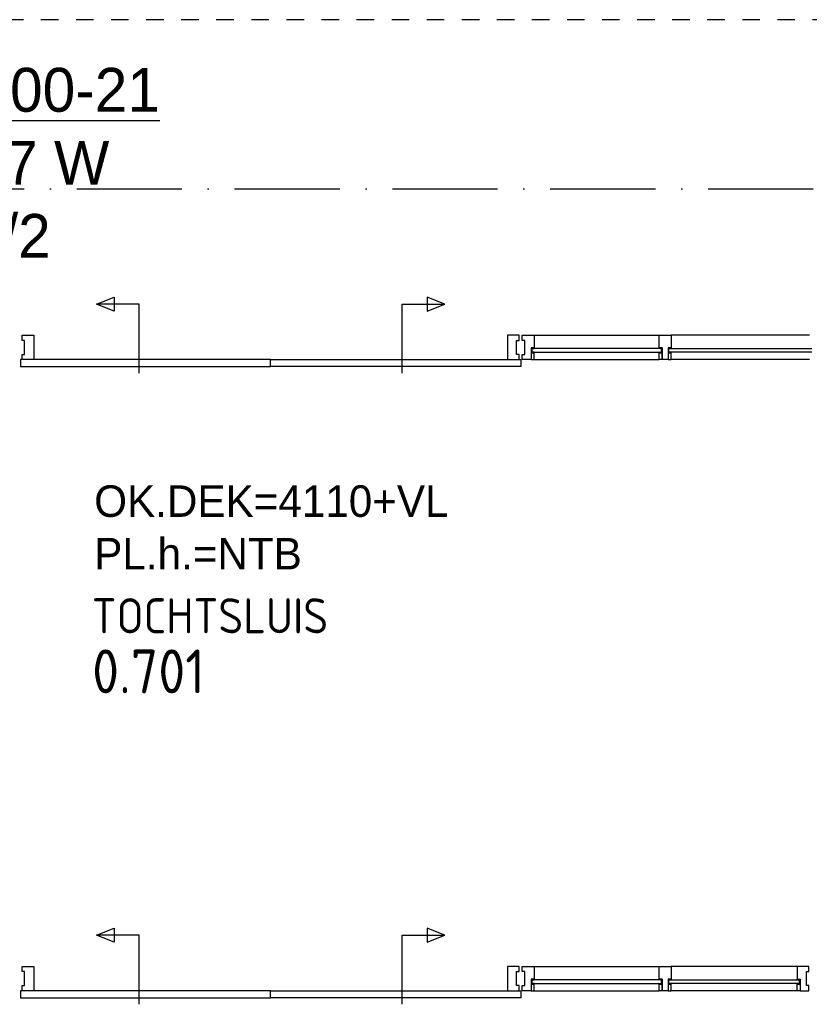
# Model space of a CAD drawing. Extents: x -866131 to -691536, y 173952 to 258052.
# Tile 100 of 160: x -781384 to -776881, y 235570 to 241186. Entities that reach past the tile are written whole.
import ezdxf
from ezdxf.enums import TextEntityAlignment as Align

# ---------------------------------------------------------------- set-up
doc = ezdxf.new("R2010")
doc.units = 0
doc.header["$LTSCALE"] = 100
for name, pattern in [('CENTER4', [5, 3.125, -0.625, 0.625, -0.625]), ('DASHDOT', [9, 6, -1.5, 0, -1.5]), ('HIDDEN', [2, 1, -1])]:
    doc.linetypes.add(name, pattern=pattern)
doc.layers.get('0').update_dxf_attribs({"linetype": 'CONTINUOUS'})
for name, color, linetype in [('AL$7----_STRAMIEN', 1, 'DASHDOT'), ('AL21----_BUITENWAND', 4, 'CONTINUOUS'), ('AL31----_BUITENKOZ', 7, 'CONTINUOUS'), ('ALXOU---_GLAS', 7, 'CONTINUOUS'), ('BOUW', 8, 'CONTINUOUS'), ('VOLGNUMMER', 7, 'CONTINUOUS'), ('WI561---', 1, 'CONTINUOUS'), ('WL570---_TOEVOER', 3, 'CONTINUOUS')]:
    doc.layers.add(name, color=color, linetype=linetype)
doc.styles.add('BURO-018', font='BUROFONT.shx', dxfattribs={"height": 180})
doc.styles.add('BURO-025', font='BUROFONT.shx', dxfattribs={"height": 250})
doc.styles.get("Standard").update_dxf_attribs({"font": 'ISOCP'})

# ---------------------------------------------------------------- blocks, each defined once
blk = doc.blocks.new('CVRINFO2')
at = {"color": 0, "linetype": 'CONTINUOUS', "style": 'BURO-025'}
for tag, p in [('CV_TEXT125', (0, 0)), ('CV_TEXT225', (0, -4.167)), ('CV_TEXT325', (0, -8.333)), ('CV_TEXT425', (0, -12.5))]:
    blk.add_attdef(tag, p, '', height=2.5, dxfattribs=at)

msp = doc.modelspace()

# ---------------------------------------------------------------- linework, layer by layer
at = {"layer": 'AL$7----_STRAMIEN'}
msp.add_line((-785559.28, 240221.228), (-757713.177, 240221.228), dxfattribs=at)
at = {"layer": 'AL21----_BUITENWAND', "color": 8, "linetype": 'HIDDEN'}
msp.add_line((-774162.488, 241186.366), (-783603.826, 241186.366), dxfattribs=at)
at = {"layer": 'AL31----_BUITENKOZ', "color": 8}
for p, q in [((-780945.571, 239564.405), (-780845.571, 239604.405)), ((-780702.826, 239564.405), (-780945.571, 239564.405)), ((-780845.571, 239524.405), (-780945.571, 239564.405)), ((-780845.571, 239604.405), (-780845.571, 239524.405)), ((-780702.826, 239170.092), (-780702.826, 239564.405)), ((-779202.826, 239170.092), (-779202.826, 239564.405)), ((-779202.826, 239564.405), (-778960.081, 239564.405)), ((-778960.081, 239564.405), (-779060.081, 239604.405)), ((-779060.081, 239604.405), (-779060.081, 239524.405)), ((-779060.081, 239524.405), (-778960.081, 239564.405)), ((-781369.826, 239386.366), (-781302.826, 239386.366)), ((-781369.826, 239356.866), (-781369.826, 239386.366)), ((-781355.826, 239356.866), (-781369.826, 239356.866)), ((-781355.826, 239276.866), (-781355.826, 239356.866)), ((-781302.826, 239386.366), (-781302.826, 239247.171)), ((-778535.826, 239386.366), (-778602.826, 239386.366)), ((-778602.826, 239386.366), (-778602.826, 239247.171)), ((-778549.826, 239276.866), (-778549.826, 239356.866)), ((-778549.826, 239356.866), (-778535.826, 239356.866)), ((-778535.826, 239356.866), (-778535.826, 239386.366)), ((-778517.826, 239356.866), (-778517.826, 239386.366)), ((-778517.826, 239386.366), (-778450.826, 239386.366)), ((-778503.826, 239356.866), (-778517.826, 239356.866)), ((-778503.826, 239276.866), (-778503.826, 239356.866)), ((-778450.826, 239386.366), (-777736.326, 239386.366)), ((-778450.826, 239386.366), (-778450.826, 239314.366)), ((-777736.326, 239314.366), (-777736.326, 239386.366)), ((-777736.326, 239386.366), (-777669.326, 239386.366)), ((-776878.826, 239386.366), (-777669.326, 239386.366)), ((-777669.326, 239386.366), (-777669.326, 239314.366)), ((-781369.826, 239247.366), (-781369.826, 239276.866)), ((-781369.826, 239276.866), (-781355.826, 239276.866)), ((-778535.826, 239276.866), (-778549.826, 239276.866)), ((-778535.826, 239247.366), (-778535.826, 239276.866)), ((-778517.826, 239247.366), (-778517.826, 239276.866)), ((-778517.826, 239276.866), (-778503.826, 239276.866)), ((-778450.826, 239314.366), (-778467.826, 239314.366)), ((-778467.826, 239314.366), (-778467.826, 239247.366)), ((-778450.826, 239314.366), (-778467.826, 239314.366)), ((-778467.826, 239314.366), (-778467.826, 239285.366)), ((-778467.826, 239285.366), (-778467.826, 239247.366)), ((-778450.826, 239285.366), (-778467.826, 239285.366)), ((-778467.826, 239285.366), (-778450.826, 239285.366)), ((-778463.826, 239289.366), (-778463.826, 239310.366)), ((-778463.826, 239310.366), (-778450.826, 239310.366)), ((-778450.826, 239289.366), (-778463.826, 239289.366)), ((-778450.826, 239310.366), (-778450.826, 239314.366)), ((-778450.826, 239285.366), (-778450.826, 239289.366)), ((-778450.826, 239247.366), (-778450.826, 239285.366)), ((-777719.326, 239314.366), (-777736.326, 239314.366)), ((-777736.326, 239310.366), (-777736.326, 239314.366)), ((-777736.326, 239314.366), (-777719.326, 239314.366)), ((-777723.326, 239310.366), (-777736.326, 239310.366)), ((-777736.326, 239285.366), (-777736.326, 239289.366)), ((-777736.326, 239289.366), (-777723.326, 239289.366)), ((-777719.326, 239285.366), (-777736.326, 239285.366)), ((-777736.326, 239247.366), (-777736.326, 239285.366)), ((-777736.326, 239285.366), (-777719.326, 239285.366)), ((-777723.326, 239289.366), (-777723.326, 239310.366)), ((-777719.326, 239247.366), (-777719.326, 239314.366)), ((-777719.326, 239314.366), (-777719.326, 239285.366)), ((-777719.326, 239285.366), (-777719.326, 239247.366)), ((-777669.326, 239314.366), (-777686.326, 239314.366)), ((-777686.326, 239314.366), (-777686.326, 239285.366)), ((-777669.326, 239314.366), (-777686.326, 239314.366)), ((-777686.326, 239314.366), (-777686.326, 239247.366)), ((-777686.326, 239285.366), (-777669.326, 239285.366)), ((-777686.326, 239285.366), (-777686.326, 239247.366)), ((-777669.326, 239285.366), (-777686.326, 239285.366)), ((-777682.326, 239289.366), (-777682.326, 239310.366)), ((-777682.326, 239310.366), (-777669.326, 239310.366)), ((-777669.326, 239289.366), (-777682.326, 239289.366)), ((-777669.326, 239310.366), (-777669.326, 239314.366)), ((-777669.326, 239285.366), (-777669.326, 239289.366)), ((-777669.326, 239247.366), (-777669.326, 239285.366)), ((-779952.826, 239247.366), (-781379.826, 239247.366)), ((-781379.826, 239247.366), (-781379.826, 239207.366)), ((-781302.826, 239247.171), (-781369.826, 239247.366)), ((-779952.826, 239207.366), (-779952.826, 239247.366)), ((-779952.826, 239207.366), (-779952.826, 239247.366)), ((-779952.826, 239247.366), (-778525.826, 239247.366)), ((-778602.826, 239247.171), (-778535.826, 239247.366)), ((-778525.826, 239247.366), (-778525.826, 239207.366)), ((-778467.826, 239247.366), (-778517.826, 239247.366)), ((-778467.826, 239247.366), (-778450.826, 239247.366)), ((-778450.826, 239247.366), (-777736.326, 239247.366)), ((-777719.326, 239247.366), (-777736.326, 239247.366)), ((-777686.326, 239247.366), (-777719.326, 239247.366)), ((-777686.326, 239247.366), (-777669.326, 239247.366)), ((-776878.826, 239247.366), (-777669.326, 239247.366)), ((-781379.826, 239207.366), (-779952.826, 239207.366)), ((-778525.826, 239207.366), (-779952.826, 239207.366)), ((-780945.571, 235963.87), (-780845.571, 236003.87)), ((-780702.826, 235963.87), (-780945.571, 235963.87)), ((-780845.571, 235923.87), (-780945.571, 235963.87)), ((-780845.571, 236003.87), (-780845.571, 235923.87)), ((-780702.826, 235569.557), (-780702.826, 235963.87)), ((-779202.826, 235569.557), (-779202.826, 235963.87)), ((-779202.826, 235963.87), (-778960.081, 235963.87)), ((-778960.081, 235963.87), (-779060.081, 236003.87)), ((-779060.081, 236003.87), (-779060.081, 235923.87)), ((-779060.081, 235923.87), (-778960.081, 235963.87)), ((-781369.826, 235785.832), (-781302.826, 235785.832)), ((-781369.826, 235756.332), (-781369.826, 235785.832)), ((-781355.826, 235756.332), (-781369.826, 235756.332)), ((-781355.826, 235676.332), (-781355.826, 235756.332)), ((-781302.826, 235785.832), (-781302.826, 235646.636)), ((-778535.826, 235785.832), (-778602.826, 235785.832)), ((-778602.826, 235785.832), (-778602.826, 235646.636)), ((-778549.826, 235676.332), (-778549.826, 235756.332)), ((-778549.826, 235756.332), (-778535.826, 235756.332)), ((-778535.826, 235756.332), (-778535.826, 235785.832)), ((-778517.826, 235756.332), (-778517.826, 235785.832)), ((-778517.826, 235785.832), (-778450.826, 235785.832)), ((-778503.826, 235756.332), (-778517.826, 235756.332)), ((-778503.826, 235676.332), (-778503.826, 235756.332)), ((-778450.826, 235785.832), (-777736.326, 235785.832)), ((-778450.826, 235785.832), (-778450.826, 235713.832)), ((-777736.326, 235713.832), (-777736.326, 235785.832)), ((-777736.326, 235785.832), (-777669.326, 235785.832)), ((-777669.326, 235785.832), (-777669.326, 235713.832)), ((-776949.826, 235785.832), (-777669.326, 235785.832)), ((-776882.826, 235785.832), (-776949.826, 235785.832)), ((-776949.826, 235785.832), (-776949.826, 235713.832)), ((-776896.826, 235676.332), (-776896.826, 235756.332)), ((-776896.826, 235756.332), (-776882.826, 235756.332)), ((-776882.826, 235756.332), (-776882.826, 235785.832)), ((-778450.826, 235713.832), (-778467.826, 235713.832)), ((-778467.826, 235713.832), (-778467.826, 235646.832)), ((-778450.826, 235713.832), (-778467.826, 235713.832)), ((-778467.826, 235713.832), (-778467.826, 235684.832)), ((-778467.826, 235684.832), (-778450.826, 235684.832)), ((-778467.826, 235684.832), (-778467.826, 235646.832)), ((-778450.826, 235684.832), (-778467.826, 235684.832)), ((-778463.826, 235688.832), (-778463.826, 235709.832)), ((-778463.826, 235709.832), (-778450.826, 235709.832)), ((-778450.826, 235688.832), (-778463.826, 235688.832)), ((-778450.826, 235709.832), (-778450.826, 235713.832)), ((-778450.826, 235684.832), (-778450.826, 235688.832)), ((-778450.826, 235646.832), (-778450.826, 235684.832)), ((-777719.326, 235713.832), (-777736.326, 235713.832)), ((-777736.326, 235709.832), (-777736.326, 235713.832)), ((-777736.326, 235713.832), (-777719.326, 235713.832)), ((-777723.326, 235709.832), (-777736.326, 235709.832)), ((-777736.326, 235684.832), (-777736.326, 235688.832)), ((-777736.326, 235688.832), (-777723.326, 235688.832)), ((-777719.326, 235684.832), (-777736.326, 235684.832)), ((-777736.326, 235646.832), (-777736.326, 235684.832)), ((-777736.326, 235684.832), (-777719.326, 235684.832)), ((-777723.326, 235688.832), (-777723.326, 235709.832)), ((-777719.326, 235646.832), (-777719.326, 235713.832)), ((-777719.326, 235713.832), (-777719.326, 235684.832)), ((-777719.326, 235684.832), (-777719.326, 235646.832)), ((-777669.326, 235713.832), (-777686.326, 235713.832)), ((-777686.326, 235713.832), (-777686.326, 235684.832)), ((-777669.326, 235713.832), (-777686.326, 235713.832)), ((-777686.326, 235713.832), (-777686.326, 235646.832)), ((-777686.326, 235684.832), (-777669.326, 235684.832)), ((-777686.326, 235684.832), (-777686.326, 235646.832)), ((-777669.326, 235684.832), (-777686.326, 235684.832)), ((-777682.326, 235688.832), (-777682.326, 235709.832)), ((-777682.326, 235709.832), (-777669.326, 235709.832)), ((-777669.326, 235688.832), (-777682.326, 235688.832)), ((-777669.326, 235709.832), (-777669.326, 235713.832)), ((-777669.326, 235684.832), (-777669.326, 235688.832)), ((-777669.326, 235646.832), (-777669.326, 235684.832)), ((-776949.826, 235709.832), (-776949.826, 235713.832)), ((-776949.826, 235713.832), (-776932.826, 235713.832)), ((-776949.826, 235709.832), (-776949.826, 235713.832)), ((-776949.826, 235713.832), (-776932.826, 235713.832)), ((-776949.826, 235713.832), (-776932.826, 235713.832)), ((-776936.826, 235709.832), (-776949.826, 235709.832)), ((-776936.826, 235709.832), (-776949.826, 235709.832)), ((-776949.826, 235684.832), (-776949.826, 235688.832)), ((-776949.826, 235688.832), (-776936.826, 235688.832)), ((-776949.826, 235684.832), (-776949.826, 235688.832)), ((-776949.826, 235688.832), (-776936.826, 235688.832)), ((-776932.826, 235684.832), (-776949.826, 235684.832)), ((-776932.826, 235684.832), (-776949.826, 235684.832)), ((-776949.826, 235646.832), (-776949.826, 235684.832)), ((-776949.826, 235684.832), (-776932.826, 235684.832)), ((-776936.826, 235688.832), (-776936.826, 235709.832)), ((-776936.826, 235688.832), (-776936.826, 235709.832)), ((-776932.826, 235713.832), (-776932.826, 235684.832)), ((-776932.826, 235713.832), (-776932.826, 235684.832)), ((-776932.826, 235713.832), (-776932.826, 235646.832)), ((-776932.826, 235684.832), (-776932.826, 235646.832)), ((-779952.826, 235646.832), (-781379.826, 235646.832)), ((-781379.826, 235646.832), (-781379.826, 235606.832)), ((-781369.826, 235646.832), (-781369.826, 235676.332)), ((-781369.826, 235676.332), (-781355.826, 235676.332)), ((-781302.826, 235646.636), (-781369.826, 235646.832)), ((-779952.826, 235606.832), (-779952.826, 235646.832)), ((-779952.826, 235606.832), (-779952.826, 235646.832)), ((-779952.826, 235646.832), (-778525.826, 235646.832)), ((-778602.826, 235646.636), (-778535.826, 235646.832)), ((-778535.826, 235676.332), (-778549.826, 235676.332)), ((-778535.826, 235646.832), (-778535.826, 235676.332)), ((-778525.826, 235646.832), (-778525.826, 235606.832)), ((-778517.826, 235646.832), (-778517.826, 235676.332)), ((-778517.826, 235676.332), (-778503.826, 235676.332)), ((-778467.826, 235646.832), (-778517.826, 235646.832)), ((-778467.826, 235646.832), (-778450.826, 235646.832)), ((-778450.826, 235646.832), (-777736.326, 235646.832)), ((-777719.326, 235646.832), (-777736.326, 235646.832)), ((-777686.326, 235646.832), (-777719.326, 235646.832)), ((-777686.326, 235646.832), (-777669.326, 235646.832)), ((-776949.826, 235646.832), (-777669.326, 235646.832)), ((-776932.826, 235646.832), (-776949.826, 235646.832)), ((-776932.826, 235646.832), (-776882.826, 235646.832)), ((-776882.826, 235676.332), (-776896.826, 235676.332)), ((-776882.826, 235646.832), (-776882.826, 235676.332)), ((-781379.826, 235606.832), (-779952.826, 235606.832)), ((-778525.826, 235606.832), (-779952.826, 235606.832))]:
    msp.add_line(p, q, dxfattribs=at)
at = {"layer": 'ALXOU---_GLAS', "color": 8}
for p, q in [((-778463.826, 239310.366), (-778463.826, 239289.366)), ((-777723.326, 239310.366), (-778463.826, 239310.366)), ((-778463.826, 239289.366), (-777723.326, 239289.366)), ((-777723.326, 239289.366), (-777723.326, 239310.366)), ((-777682.326, 239289.366), (-777682.326, 239310.366)), ((-777682.326, 239310.366), (-776865.826, 239310.366)), ((-776865.826, 239289.366), (-777682.326, 239289.366)), ((-778463.826, 235709.832), (-778463.826, 235688.832)), ((-777723.326, 235709.832), (-778463.826, 235709.832)), ((-778463.826, 235688.832), (-777723.326, 235688.832)), ((-777723.326, 235688.832), (-777723.326, 235709.832)), ((-777682.326, 235688.832), (-777682.326, 235709.832)), ((-777682.326, 235709.832), (-776936.826, 235709.832)), ((-776936.826, 235688.832), (-777682.326, 235688.832)), ((-776936.826, 235709.832), (-776936.826, 235688.832))]:
    msp.add_line(p, q, dxfattribs=at)

# ---------------------------------------------------------------- block references
at = {"layer": 'WI561---'}
ref = msp.add_blockref('CVRINFO2', (-782479.833, 240661.458), dxfattribs=dict(at, xscale=100, yscale=100, zscale=100))
ref.add_attrib('CV_TEXT125', '%%u2240-400-21', (-782479.833, 240661.458), dxfattribs={"layer": '0', "color": 2, "linetype": 'CONTINUOUS', "height": 250, "style": 'BURO-025'})
ref.add_attrib('CV_TEXT225', 'Q=3257 W', (-782479.833, 240244.791), dxfattribs={"layer": '0', "color": 2, "linetype": 'CONTINUOUS', "height": 250, "style": 'BURO-025'})
ref.add_attrib('CV_TEXT325', 'ThV=1/2', (-782479.833, 239828.125), dxfattribs={"layer": '0', "color": 2, "linetype": 'CONTINUOUS', "height": 250, "style": 'BURO-025'})

# ---------------------------------------------------------------- texts
at = {"layer": 'BOUW', "color": 1, "style": 'BURO-018'}
for s, p in [('OK.DEK=4110+VL', (-780958.833, 238350.085)), ('PL.h.=NTB', (-780958.833, 238050.085))]:
    msp.add_text(s, height=180, dxfattribs=at).set_placement(p)
at = {"layer": 'VOLGNUMMER', "color": 252, "linetype": 'BYBLOCK'}
msp.add_attdef('0.701', text='0.102', height=250, dxfattribs=at).set_placement((-780648.962, 237468.845), align=Align.MIDDLE_CENTER)
at = {"layer": 'WL570---_TOEVOER', "color": 252, "linetype": 'CENTER4'}
msp.add_text('TOCHTSLUIS', height=200, dxfattribs=at).set_placement((-780973.115, 237686.001))

doc.saveas('drawing.dxf')
